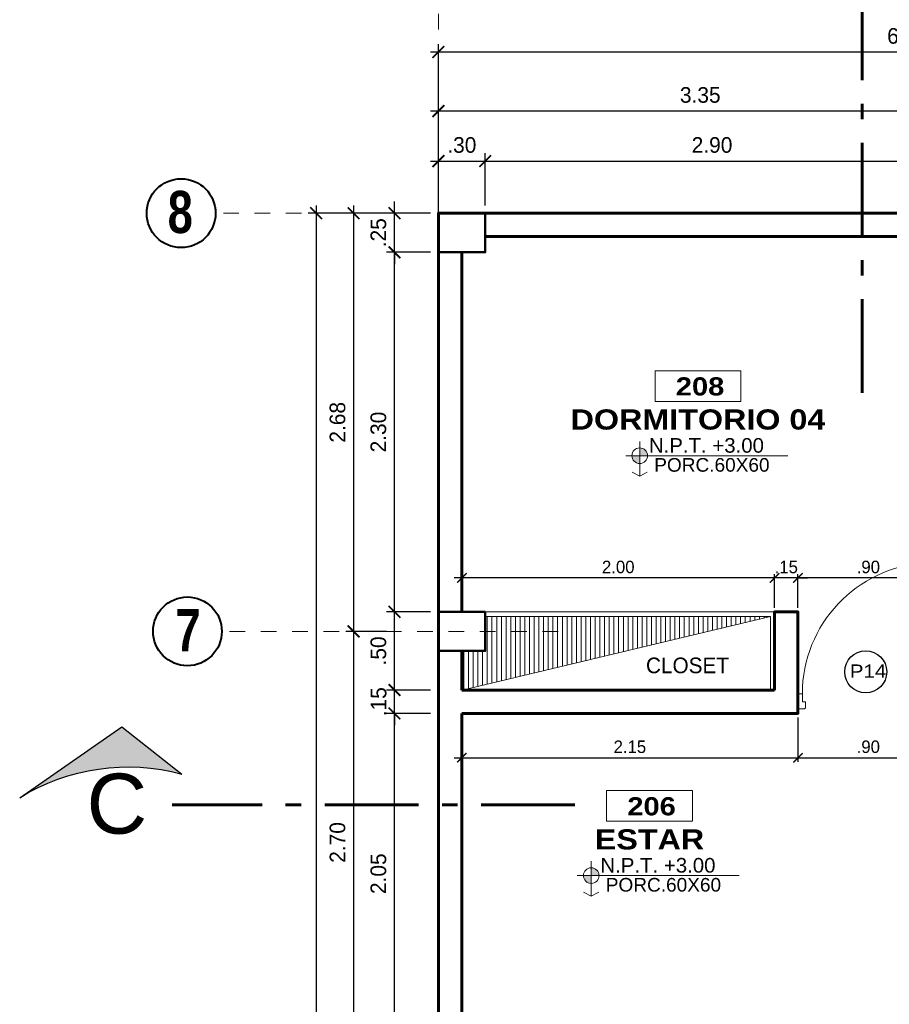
# Model space of a CAD drawing. Header units: metres. Extents: x -13 to 533, y -25 to 219.
# Tile 36 of 99: x 11.75 to 17.31, y 14.94 to 21.24. Entities that reach past the tile are written whole.
import ezdxf
from ezdxf.enums import TextEntityAlignment as Align

# ---------------------------------------------------------------- set-up
doc = ezdxf.new("R2010")
doc.units = ezdxf.units.M
doc.linetypes.add('ACAD_ISO10W100', pattern=[18, 12, -3, 0, -3])
doc.linetypes.add('DASHDOT', pattern=[1, 0.5, -0.25, 0, -0.25])
for name, color, linetype, lineweight in [('COLUMNAS', 5, 'Continuous', 80), ('CORTES', 252, 'Continuous', 25), ('COTAS', 4, 'Continuous', 13), ('EJES', 251, 'Continuous', 20), ('NPT', 255, 'Continuous', 13), ('Pluma 0.2', 252, 'Continuous', 20), ('PLUMA 0.8', 1, 'Continuous', 60), ('TEXTO', 14, 'Continuous', 40), ('Textos', 7, 'Continuous', 0), ('VANOS', 254, 'Continuous', 20)]:
    doc.layers.add(name, color=color, linetype=linetype, lineweight=lineweight)
doc.layers.add('PLUMA 0.05', color=7, linetype='Continuous', lineweight=5, true_color=0x9c9c9c)
doc.styles.add('ARIAL', font='arial.ttf', dxfattribs={"width": 0.95})
doc.styles.add('ARIAL BLACK', font='txt', dxfattribs={"height": 0.1})
doc.styles.add('ARIALREG', font='arial.ttf')
doc.styles.add('joe1', font='impact.ttf')
doc.styles.add('STYLE1', font='arial.ttf', dxfattribs={"height": 0.3})
doc.styles.add('TEXTOCENT', font='GOTHIC.TTF')
doc.dimstyles.new('PLANTA50', dxfattribs={"dimscale": 0.5, "dimtxt": 0.2, "dimasz": 0.15, "dimexe": 0.1, "dimexo": 0.1, "dimgap": 0.1, "dimtad": 2, "dimzin": 7, "dimdsep": 46, "dimtxsty": 'TEXTOCENT', "dimblk": 'ARCHTICK', "dimcen": 0.2, "dimdle": 0.1, "dimclrd": 8, "dimclre": 8, "dimclrt": 256, "dimaunit": 1, "dimadec": 0, "dimazin": 0, "dimtfac": 1, "dimtix": 1, "dimtmove": 2, "dimatfit": 3, "dimldrblk": 'ARCHTICK', "dimfxl": 1, "dimtolj": 1, "dimtzin": 0, "dimarcsym": 0})

# ---------------------------------------------------------------- blocks, each defined once
blk = doc.blocks.new('A$C387263C3')
at = {"layer": 'PLUMA 0.05', "lineweight": 9}
blk.add_arc((0.0378, 0.108), 0.9309, 0, 86.67443, dxfattribs=at)
at = {"layer": 'Pluma 0.2', "lineweight": 9}
for p, q in [((0.0005, 0.997), (0.0005, 1.0044)), ((0.0005, 1.0044), (0.0035, 1.0044)), ((0.0005, 0.997), (0.0005, 1.0044)), ((0.0005, 1.0044), (0.0035, 1.0044)), ((0.0035, 0.997), (0.0005, 0.997)), ((0.0035, 0.997), (0.0005, 0.997)), ((0.0035, 0.9893), (0.0035, 1.0121)), ((0.0035, 0.9893), (0.0035, 1.0121)), ((0.0035, 1.0044), (0.0035, 0.997)), ((0.0035, 1.0044), (0.0035, 0.997)), ((0.0216, 1.018), (0.0123, 1.0203)), ((0.0216, 1.018), (0.0123, 1.0203)), ((0.0216, 0.9835), (0.0123, 0.9812)), ((0.0216, 0.9835), (0.0123, 0.9812)), ((0.0216, 0.9835), (0.0216, 1.018)), ((0.0216, 0.9835), (0.0216, 1.018)), ((0.0216, 1.0109), (0.0277, 1.0109)), ((0.0216, 1.0109), (0.0277, 1.0109)), ((0.0216, 0.9906), (0.0277, 0.9906)), ((0.0216, 0.9906), (0.0277, 0.9906)), ((0.0277, 0.9906), (0.0277, 1.0109)), ((0.0277, 0.9906), (0.0277, 1.0109)), ((0.0334, 1.027), (0.0378, 1.027)), ((0.0334, 1.027), (0.0378, 1.027)), ((0.0918, 1.0373), (0.0378, 1.0373)), ((0.0378, 1.0373), (0.0918, 1.0373)), ((0.0378, 0.9705), (0.0378, 1.0373)), ((0.0918, 1.0373), (0.0378, 1.0373)), ((0.0378, 1.0373), (0.0918, 1.0373)), ((0.0378, 0.9705), (0.0378, 1.0373)), ((0.0918, 0.9362), (0.0918, 1.0373)), ((0.0918, 0.9362), (0.0918, 1.0373)), ((0.0962, 1.027), (0.0918, 1.027)), ((0.0962, 1.027), (0.0918, 1.027)), ((0.108, 1.0109), (0.1019, 1.0109)), ((0.1019, 0.9906), (0.1019, 1.0109)), ((0.108, 1.0109), (0.1019, 1.0109)), ((0.1019, 0.9906), (0.1019, 1.0109)), ((0.108, 0.9906), (0.1019, 0.9906)), ((0.108, 0.9906), (0.1019, 0.9906)), ((0.108, 1.018), (0.1192, 1.0203)), ((0.108, 1.018), (0.1192, 1.0203)), ((0.108, 0.9835), (0.108, 1.018)), ((0.108, 0.9835), (0.108, 1.018)), ((0.108, 0.9835), (0.1192, 0.9812)), ((0.108, 0.9835), (0.1192, 0.9812)), ((0.128, 0.9893), (0.128, 1.0121)), ((0.128, 0.9893), (0.128, 1.0121)), ((0.0334, 0.9744), (0.0378, 0.9744)), ((0.0334, 0.9744), (0.0378, 0.9744)), ((0.0706, 0.9705), (0.0378, 0.9705)), ((0.0706, 0.9705), (0.0378, 0.9705)), ((0.0447, 0.9683), (0.0378, 0.9683)), ((0.0447, 0.9683), (0.0378, 0.9683)), ((0.0447, 0.9614), (0.0447, 0.9683)), ((0.0447, 0.9614), (0.0447, 0.9683)), ((0.0468, 0.9683), (0.0684, 0.9683)), ((0.0684, 0.9683), (0.0468, 0.9683)), ((0.0468, 0.5394), (0.0468, 0.9683)), ((0.0468, 0.514), (0.0468, 0.9683)), ((0.0468, 0.9683), (0.0684, 0.9683)), ((0.0684, 0.9683), (0.0468, 0.9683)), ((0.0468, 0.5394), (0.0468, 0.9683)), ((0.0468, 0.514), (0.0468, 0.9683)), ((0.0684, 0.9293), (0.0676, 0.9285)), ((0.0684, 0.9293), (0.0676, 0.9285)), ((0.0684, 0.9276), (0.0676, 0.9285)), ((0.0684, 0.9276), (0.0676, 0.9285)), ((0.0684, 0.9293), (0.0684, 0.9683)), ((0.0684, 0.9293), (0.0684, 0.9683)), ((0.0684, 0.5394), (0.0684, 0.9276)), ((0.0684, 0.514), (0.0684, 0.9276)), ((0.0684, 0.5394), (0.0684, 0.9276)), ((0.0684, 0.514), (0.0684, 0.9276)), ((0.0706, 0.9293), (0.0706, 0.9705)), ((0.0706, 0.9293), (0.0706, 0.9705)), ((0.0849, 0.9293), (0.0706, 0.9293)), ((0.0849, 0.9293), (0.0706, 0.9293)), ((0.0754, 0.2225), (0.0754, 0.9293)), ((0.0754, 0.2225), (0.0754, 0.9293)), ((0.0818, 0.2225), (0.0818, 0.9293)), ((0.0818, 0.2225), (0.0818, 0.9293)), ((0.0849, 0.9293), (0.0918, 0.9362)), ((0.0849, 0.9293), (0.0918, 0.9362)), ((0.0882, 0.2193), (0.0882, 0.9325)), ((0.0882, 0.2193), (0.0882, 0.9325)), ((0.09, 0.2174), (0.09, 0.9344)), ((0.09, 0.2174), (0.09, 0.9344)), ((0.0962, 0.9744), (0.0918, 0.9744)), ((0.0962, 0.9744), (0.0918, 0.9744)), ((0.0918, 0.2156), (0.0918, 0.9362)), ((0.0918, 0.2156), (0.0918, 0.9362)), ((0.0468, 0.5394), (0.0468, 0.1835)), ((0.0468, 0.5394), (0.0468, 0.1835)), ((0.0468, 0.514), (0.0468, 0.1835)), ((0.0468, 0.514), (0.0468, 0.1835)), ((0.0684, 0.5394), (0.0684, 0.2242)), ((0.0684, 0.5394), (0.0684, 0.2242)), ((0.0684, 0.514), (0.0684, 0.2242)), ((0.0684, 0.514), (0.0684, 0.2242)), ((0.0684, 0.2242), (0.0676, 0.2233)), ((0.0684, 0.2242), (0.0676, 0.2233)), ((0.0684, 0.2225), (0.0676, 0.2233)), ((0.0684, 0.2225), (0.0676, 0.2233)), ((0.0684, 0.2225), (0.0684, 0.1835)), ((0.0684, 0.2225), (0.0684, 0.1835)), ((0.0706, 0.2225), (0.0706, 0.1813)), ((0.0849, 0.2225), (0.0706, 0.2225)), ((0.0706, 0.2225), (0.0706, 0.1813)), ((0.0849, 0.2225), (0.0706, 0.2225)), ((0.0849, 0.2225), (0.0918, 0.2156)), ((0.0849, 0.2225), (0.0918, 0.2156)), ((0.0918, 0.2156), (0.0918, 0.1145)), ((0.0918, 0.2156), (0.0918, 0.1145)), ((0.0447, 0.1835), (0.0378, 0.1835)), ((0.0447, 0.1835), (0.0378, 0.1835)), ((0.0378, 0.1813), (0.0378, 0.1145)), ((0.0706, 0.1813), (0.0378, 0.1813)), ((0.0378, 0.1813), (0.0378, 0.1145)), ((0.0706, 0.1813), (0.0378, 0.1813)), ((0.0447, 0.1904), (0.0447, 0.1835)), ((0.0447, 0.1904), (0.0447, 0.1835)), ((0.0468, 0.1835), (0.0684, 0.1835)), ((0.0684, 0.1835), (0.0468, 0.1835)), ((0.0468, 0.1835), (0.0684, 0.1835)), ((0.0684, 0.1835), (0.0468, 0.1835)), ((0, 0), (0, 0.108)), ((0, 0.108), (0.0313, 0.108)), ((0, 0), (0, 0.108)), ((0, 0.108), (0.0313, 0.108)), ((0.0313, 0.0518), (0.0313, 0.108)), ((0.0313, 0.0518), (0.0313, 0.108)), ((0.0335, 0.054), (0.0335, 0.108)), ((0.0335, 0.108), (0.0356, 0.108)), ((0.0335, 0.054), (0.0335, 0.108)), ((0.0335, 0.108), (0.0356, 0.108)), ((0.0356, 0.054), (0.0356, 0.108)), ((0.0356, 0.054), (0.0356, 0.108)), ((0.0918, 0.1145), (0.0378, 0.1145)), ((0.0378, 0.1145), (0.0918, 0.1145)), ((0.0918, 0.1145), (0.0378, 0.1145)), ((0.0378, 0.1145), (0.0918, 0.1145)), ((0.0378, 0.1102), (0.0378, 0.1123)), ((0.0918, 0.1123), (0.0378, 0.1123)), ((0.0378, 0.1102), (0.0378, 0.1123)), ((0.0918, 0.1123), (0.0378, 0.1123)), ((0.0378, 0.1102), (0.0918, 0.1102)), ((0.0378, 0.1102), (0.0918, 0.1102)), ((0.0918, 0.1123), (0.0918, 0.1102)), ((0.0918, 0.1123), (0.0918, 0.1102)), ((0.9687, 0.0518), (0.9687, 0.108)), ((1, 0.108), (0.9687, 0.108)), ((0.9687, 0.0518), (0.9687, 0.108)), ((1, 0.108), (0.9687, 0.108)), ((1, 0), (1, 0.108)), ((1, 0), (1, 0.108)), ((0, 0), (0.0471, 0)), ((0, 0), (0.0471, 0)), ((0.0313, 0.0518), (0.054, 0.0518)), ((0.0313, 0.0518), (0.054, 0.0518)), ((0.0356, 0.054), (0.0335, 0.054)), ((0.0356, 0.054), (0.0335, 0.054)), ((0.0471, 0), (0.054, 0.0069)), ((0.0471, 0), (0.054, 0.0069)), ((0.054, 0.0069), (0.054, 0.0518)), ((0.054, 0.0069), (0.054, 0.0518)), ((0.9687, 0.0518), (0.946, 0.0518)), ((0.946, 0.0069), (0.946, 0.0518)), ((0.9687, 0.0518), (0.946, 0.0518)), ((0.946, 0.0069), (0.946, 0.0518)), ((0.9529, 0), (0.946, 0.0069)), ((0.9529, 0), (0.946, 0.0069)), ((1, 0), (0.9529, 0)), ((1, 0), (0.9529, 0))]:
    blk.add_line(p, q, dxfattribs=at)
for centre, major_axis, ratio, start_param, end_param in [((0.0116, 1.0121), (0.00575, 0.00575), 1, 0.703792, 2.356194), ((0.0116, 1.0121), (0.00575, 0.00575), 1, 0.703792, 2.356194), ((0.0116, 0.9893), (0.00575, -0.00575), 1, 3.926991, 5.579394), ((0.0116, 0.9893), (0.00575, -0.00575), 1, 3.926991, 5.579394), ((0.0078, 1.0271), (0.0182, 0.0182), 1, -1.468973, -0.787147), ((0.0078, 1.0271), (0.0182, 0.0182), 1, -1.468973, -0.787147), ((0.0078, 0.9744), (0.0182, -0.0182), 1, 0.787147, 1.468973), ((0.0078, 0.9744), (0.0182, -0.0182), 1, 0.787147, 1.468973), ((0.1218, 1.0271), (0.0182, -0.0182), 1, 3.92874, 4.610566), ((0.1218, 1.0271), (0.0182, -0.0182), 1, 3.92874, 4.610566), ((0.1218, 0.9744), (0.0182, 0.0182), 1, 1.672619, 2.354445), ((0.1218, 0.9744), (0.0182, 0.0182), 1, 1.672619, 2.354445), ((0.1198, 1.0121), (0.00575, 0.00575), 1, -0.785398, 0.867005), ((0.1198, 1.0121), (0.00575, 0.00575), 1, -0.785398, 0.867005), ((0.1198, 0.9893), (0.00575, -0.00575), 1, 5.41618, 7.068584), ((0.1198, 0.9893), (0.00575, -0.00575), 1, 5.41618, 7.068584), ((0.0447, 0.9683), (0.00485, -0.00485), 1, 3.926991, 5.497787), ((0.0447, 0.9683), (0.00485, -0.00485), 1, 3.926991, 5.497787), ((0.0447, 0.1835), (0.00485, 0.00485), 1, 0.785398, 2.356194), ((0.0447, 0.1835), (0.00485, 0.00485), 1, 0.785398, 2.356194), ((0.0356, 0.1102), (0.00153, 0.00153), 0.999998, 2.531896, 8.815081), ((0.0356, 0.1102), (0.00153, 0.00153), 0.999998, 2.531896, 8.815081)]:
    blk.add_ellipse(centre, major_axis=major_axis, ratio=ratio, start_param=start_param, end_param=end_param, dxfattribs=at)
blk = doc.blocks.new('A$C7ABB6997')
at = {"layer": 'EJES', "color": 250, "linetype": 'DASHDOT', "ltscale": 0.01}
blk.add_line((0.22, 0.6), (0.22, 2.75), dxfattribs=at)
at = {"layer": 'EJES', "color": 250, "lineweight": 40}
blk.add_circle((0.22, 2.97), 0.22, dxfattribs=at)
blk = doc.blocks.new('_ARCHTICK')
at = {"color": 0, "linetype": 'ByBlock', "const_width": 0.15}
blk.add_lwpolyline([(-0.5, -0.5), (0.5, 0.5)], dxfattribs=at)
blk = doc.blocks.new('*D180')
at = {"layer": 'COTAS', "color": 8, "lineweight": -2, "transparency": 16777216}
for p, q in [((14.43, 19.7376), (14.43, 21.081)), ((20.43, 19.7376), (20.43, 21.081)), ((20.48, 21.031), (14.38, 21.031))]:
    blk.add_line(p, q, dxfattribs=at)
at = {"layer": 'Defpoints', "color": 0, "lineweight": 5, "transparency": 16777216}
for p in [(14.43, 21.031), (14.43, 19.6876), (20.43, 19.6876)]:
    blk.add_point(p, dxfattribs=at)
at = {"layer": 'COTAS', "color": 8, "lineweight": -2, "transparency": 16777216, "xscale": 0.075, "yscale": 0.075, "zscale": 0.075, "rotation": 180}
blk.add_blockref('_ARCHTICK', (14.43, 21.031), dxfattribs=at)
at = {"layer": 'COTAS', "color": 8, "lineweight": -2, "transparency": 16777216, "xscale": 0.075, "yscale": 0.075, "zscale": 0.075}
blk.add_blockref('_ARCHTICK', (20.43, 21.031), dxfattribs=at)
at = {"layer": 'COTAS', "transparency": 16777216, "insert": (17.43, 21.1335), "char_height": 0.1, "attachment_point": 5, "style": 'TEXTOCENT'}
blk.add_mtext('\\A1;6.00', dxfattribs=at)
blk = doc.blocks.new('*D182')
at = {"layer": 'COTAS', "color": 8, "lineweight": -2, "transparency": 16777216}
for p, q in [((14.43, 20.05), (14.43, 20.7033)), ((17.7794, 20.05), (17.7794, 20.7033)), ((17.8294, 20.6533), (14.38, 20.6533))]:
    blk.add_line(p, q, dxfattribs=at)
at = {"layer": 'Defpoints', "color": 0, "lineweight": 5, "transparency": 16777216}
for p in [(14.43, 20.6533), (14.43, 20), (17.7794, 20)]:
    blk.add_point(p, dxfattribs=at)
at = {"layer": 'COTAS', "color": 8, "lineweight": -2, "transparency": 16777216, "xscale": 0.075, "yscale": 0.075, "zscale": 0.075, "rotation": 180}
blk.add_blockref('_ARCHTICK', (14.43, 20.6533), dxfattribs=at)
at = {"layer": 'COTAS', "color": 8, "lineweight": -2, "transparency": 16777216, "xscale": 0.075, "yscale": 0.075, "zscale": 0.075}
blk.add_blockref('_ARCHTICK', (17.7794, 20.6533), dxfattribs=at)
at = {"layer": 'COTAS', "transparency": 16777216, "insert": (16.1047, 20.7558), "char_height": 0.1, "attachment_point": 5, "style": 'TEXTOCENT'}
blk.add_mtext('\\A1;3.35', dxfattribs=at)
blk = doc.blocks.new('*D183')
at = {"layer": 'COTAS', "color": 8, "lineweight": -2, "transparency": 16777216}
for p, q in [((14.43, 20.05), (14.43, 20.3833)), ((14.73, 20.05), (14.73, 20.3833)), ((14.38, 20.3333), (14.78, 20.3333))]:
    blk.add_line(p, q, dxfattribs=at)
at = {"layer": 'Defpoints', "color": 0, "lineweight": 5, "transparency": 16777216}
for p in [(14.73, 20.3333), (14.43, 20), (14.73, 20)]:
    blk.add_point(p, dxfattribs=at)
at = {"layer": 'COTAS', "color": 8, "lineweight": -2, "transparency": 16777216, "xscale": 0.075, "yscale": 0.075, "zscale": 0.075, "rotation": 180}
blk.add_blockref('_ARCHTICK', (14.43, 20.3333), dxfattribs=at)
at = {"layer": 'COTAS', "color": 8, "lineweight": -2, "transparency": 16777216, "xscale": 0.075, "yscale": 0.075, "zscale": 0.075}
blk.add_blockref('_ARCHTICK', (14.73, 20.3333), dxfattribs=at)
at = {"layer": 'COTAS', "transparency": 16777216, "insert": (14.58, 20.4358), "char_height": 0.1, "attachment_point": 5, "style": 'TEXTOCENT'}
blk.add_mtext('\\A1;.30', dxfattribs=at)
blk = doc.blocks.new('*D184')
at = {"layer": 'COTAS', "color": 8, "lineweight": -2, "transparency": 16777216}
for p, q in [((14.73, 20.05), (14.73, 20.3833)), ((17.63, 20.05), (17.63, 20.3833)), ((14.68, 20.3333), (17.68, 20.3333))]:
    blk.add_line(p, q, dxfattribs=at)
at = {"layer": 'Defpoints', "color": 0, "lineweight": 5, "transparency": 16777216}
for p in [(17.63, 20.3333), (14.73, 20), (17.63, 20)]:
    blk.add_point(p, dxfattribs=at)
at = {"layer": 'COTAS', "color": 8, "lineweight": -2, "transparency": 16777216, "xscale": 0.075, "yscale": 0.075, "zscale": 0.075, "rotation": 180}
blk.add_blockref('_ARCHTICK', (14.73, 20.3333), dxfattribs=at)
at = {"layer": 'COTAS', "color": 8, "lineweight": -2, "transparency": 16777216, "xscale": 0.075, "yscale": 0.075, "zscale": 0.075}
blk.add_blockref('_ARCHTICK', (17.63, 20.3333), dxfattribs=at)
at = {"layer": 'COTAS', "transparency": 16777216, "insert": (16.18, 20.4358), "char_height": 0.1, "attachment_point": 5, "style": 'TEXTOCENT'}
blk.add_mtext('\\A1;2.90', dxfattribs=at)
blk = doc.blocks.new('*D223')
at = {"layer": 'COTAS', "color": 8, "lineweight": -2, "transparency": 16777216}
for p, q in [((13.6482, 20.05), (13.6482, -0.05)), ((14.38, 20), (13.5982, 20)), ((14.33, 0), (13.5982, 0))]:
    blk.add_line(p, q, dxfattribs=at)
at = {"layer": 'Defpoints', "color": 0, "lineweight": 5, "transparency": 16777216}
for p in [(14.43, 20), (13.6482, 0), (14.38, 0)]:
    blk.add_point(p, dxfattribs=at)
at = {"layer": 'COTAS', "color": 8, "lineweight": -2, "transparency": 16777216, "xscale": 0.075, "yscale": 0.075, "zscale": 0.075}
for p, rotation in [((13.6482, 20), 90), ((13.6482, 0), 270)]:
    blk.add_blockref('_ARCHTICK', p, dxfattribs=dict(at, rotation=rotation))
at = {"layer": 'COTAS', "transparency": 16777216, "insert": (13.5456, 10), "char_height": 0.1, "attachment_point": 5, "rotation": 90, "style": 'TEXTOCENT'}
blk.add_mtext('\\A1;20.00', dxfattribs=at)
blk = doc.blocks.new('*D235')
at = {"layer": 'COTAS', "color": 8, "lineweight": -2, "transparency": 16777216}
for p, q in [((14.1492, 14.7), (14.1492, 16.85)), ((14.38, 16.8), (14.0992, 16.8)), ((14.38, 14.75), (14.0992, 14.75))]:
    blk.add_line(p, q, dxfattribs=at)
at = {"layer": 'Defpoints', "color": 0, "lineweight": 5, "transparency": 16777216}
for p in [(14.1492, 16.8), (14.43, 16.8), (14.43, 14.75)]:
    blk.add_point(p, dxfattribs=at)
at = {"layer": 'COTAS', "color": 8, "lineweight": -2, "transparency": 16777216, "xscale": 0.075, "yscale": 0.075, "zscale": 0.075}
for p, rotation in [((14.1492, 16.8), 90), ((14.1492, 14.75), 270)]:
    blk.add_blockref('_ARCHTICK', p, dxfattribs=dict(at, rotation=rotation))
at = {"layer": 'COTAS', "transparency": 16777216, "insert": (14.0467, 15.775), "char_height": 0.1, "attachment_point": 5, "rotation": 90, "style": 'TEXTOCENT'}
blk.add_mtext('\\A1;2.05', dxfattribs=at)
blk = doc.blocks.new('*D236')
at = {"layer": 'COTAS', "color": 8, "lineweight": -2, "transparency": 16777216}
for p, q in [((14.1492, 17.4), (14.1492, 19.8)), ((14.38, 19.75), (14.0992, 19.75)), ((14.38, 17.45), (14.0992, 17.45))]:
    blk.add_line(p, q, dxfattribs=at)
at = {"layer": 'Defpoints', "color": 0, "lineweight": 5, "transparency": 16777216}
for p in [(14.1492, 19.75), (14.43, 19.75), (14.43, 17.45)]:
    blk.add_point(p, dxfattribs=at)
at = {"layer": 'COTAS', "color": 8, "lineweight": -2, "transparency": 16777216, "xscale": 0.075, "yscale": 0.075, "zscale": 0.075}
for p, rotation in [((14.1492, 19.75), 90), ((14.1492, 17.45), 270)]:
    blk.add_blockref('_ARCHTICK', p, dxfattribs=dict(at, rotation=rotation))
at = {"layer": 'COTAS', "transparency": 16777216, "insert": (14.0467, 18.6), "char_height": 0.1, "attachment_point": 5, "rotation": 90, "style": 'TEXTOCENT'}
blk.add_mtext('\\A1;2.30', dxfattribs=at)
blk = doc.blocks.new('*D237')
at = {"layer": 'COTAS', "color": 8, "lineweight": -2, "transparency": 16777216}
for p, q in [((14.1492, 20), (14.1492, 20.075)), ((14.38, 20), (14.0992, 20)), ((14.1492, 19.75), (14.1492, 20)), ((14.38, 19.75), (14.0992, 19.75)), ((14.1492, 19.75), (14.1492, 19.675))]:
    blk.add_line(p, q, dxfattribs=at)
at = {"layer": 'Defpoints', "color": 0, "lineweight": 5, "transparency": 16777216}
for p in [(14.1492, 20), (14.43, 20), (14.43, 19.75)]:
    blk.add_point(p, dxfattribs=at)
at = {"layer": 'COTAS', "color": 8, "lineweight": -2, "transparency": 16777216, "xscale": 0.075, "yscale": 0.075, "zscale": 0.075}
for p, rotation in [((14.1492, 20), 270), ((14.1492, 19.75), 90)]:
    blk.add_blockref('_ARCHTICK', p, dxfattribs=dict(at, rotation=rotation))
at = {"layer": 'COTAS', "transparency": 16777216, "insert": (14.0467, 19.875), "char_height": 0.1, "attachment_point": 5, "rotation": 90, "style": 'TEXTOCENT'}
blk.add_mtext('\\A1;.25', dxfattribs=at)
blk = doc.blocks.new('*D241')
at = {"layer": 'COTAS', "color": 8, "lineweight": -2, "transparency": 16777216}
for p, q in [((14.0992, 17.325), (13.8379, 17.325)), ((13.8879, 17.375), (13.8879, 14.575)), ((14.0992, 14.625), (13.8379, 14.625))]:
    blk.add_line(p, q, dxfattribs=at)
at = {"layer": 'Defpoints', "color": 0, "lineweight": 5, "transparency": 16777216}
for p in [(14.1492, 17.325), (13.8879, 14.625), (14.1492, 14.625)]:
    blk.add_point(p, dxfattribs=at)
at = {"layer": 'COTAS', "color": 8, "lineweight": -2, "transparency": 16777216, "xscale": 0.075, "yscale": 0.075, "zscale": 0.075}
for p, rotation in [((13.8879, 17.325), 90), ((13.8879, 14.625), 270)]:
    blk.add_blockref('_ARCHTICK', p, dxfattribs=dict(at, rotation=rotation))
at = {"layer": 'COTAS', "transparency": 16777216, "insert": (13.7854, 15.975), "char_height": 0.1, "attachment_point": 5, "rotation": 90, "style": 'TEXTOCENT'}
blk.add_mtext('\\A1;2.70', dxfattribs=at)
blk = doc.blocks.new('*D242')
at = {"layer": 'COTAS', "color": 8, "lineweight": -2, "transparency": 16777216}
for p, q in [((13.8879, 20.05), (13.8879, 17.275)), ((14.0992, 20), (13.8379, 20)), ((14.0992, 17.325), (13.8379, 17.325))]:
    blk.add_line(p, q, dxfattribs=at)
at = {"layer": 'Defpoints', "color": 0, "lineweight": 5, "transparency": 16777216}
for p in [(14.1492, 20), (13.8879, 17.325), (14.1492, 17.325)]:
    blk.add_point(p, dxfattribs=at)
at = {"layer": 'COTAS', "color": 8, "lineweight": -2, "transparency": 16777216, "xscale": 0.075, "yscale": 0.075, "zscale": 0.075}
for p, rotation in [((13.8879, 20), 90), ((13.8879, 17.325), 270)]:
    blk.add_blockref('_ARCHTICK', p, dxfattribs=dict(at, rotation=rotation))
at = {"layer": 'COTAS', "transparency": 16777216, "insert": (13.7854, 18.6625), "char_height": 0.1, "attachment_point": 5, "rotation": 90, "style": 'TEXTOCENT'}
blk.add_mtext('\\A1;2.68', dxfattribs=at)
blk = doc.blocks.new('*D247')
at = {"layer": 'COTAS', "color": 8, "lineweight": -2, "transparency": 16777216}
for p, q in [((14.38, 17.45), (14.0992, 17.45)), ((14.1492, 16.9), (14.1492, 17.5)), ((14.38, 16.95), (14.0992, 16.95))]:
    blk.add_line(p, q, dxfattribs=at)
at = {"layer": 'Defpoints', "color": 0, "lineweight": 5, "transparency": 16777216}
for p in [(14.1492, 17.45), (14.43, 17.45), (14.43, 16.95)]:
    blk.add_point(p, dxfattribs=at)
at = {"layer": 'COTAS', "color": 8, "lineweight": -2, "transparency": 16777216, "xscale": 0.075, "yscale": 0.075, "zscale": 0.075}
for p, rotation in [((14.1492, 17.45), 90), ((14.1492, 16.95), 270)]:
    blk.add_blockref('_ARCHTICK', p, dxfattribs=dict(at, rotation=rotation))
at = {"layer": 'COTAS', "transparency": 16777216, "insert": (14.0467, 17.2), "char_height": 0.1, "attachment_point": 5, "rotation": 90, "style": 'TEXTOCENT'}
blk.add_mtext('\\A1;.50', dxfattribs=at)
blk = doc.blocks.new('*D248')
at = {"layer": 'COTAS', "color": 8, "lineweight": -2, "transparency": 16777216}
for p, q in [((14.1492, 16.95), (14.1492, 17.025)), ((14.38, 16.95), (14.0992, 16.95)), ((14.1492, 16.8), (14.1492, 16.95)), ((14.38, 16.8), (14.0992, 16.8)), ((14.1492, 16.8), (14.1492, 16.725))]:
    blk.add_line(p, q, dxfattribs=at)
at = {"layer": 'Defpoints', "color": 0, "lineweight": 5, "transparency": 16777216}
for p in [(14.1492, 16.95), (14.43, 16.95), (14.43, 16.8)]:
    blk.add_point(p, dxfattribs=at)
at = {"layer": 'COTAS', "color": 8, "lineweight": -2, "transparency": 16777216, "xscale": 0.075, "yscale": 0.075, "zscale": 0.075}
for p, rotation in [((14.1492, 16.95), 270), ((14.1492, 16.8), 90)]:
    blk.add_blockref('_ARCHTICK', p, dxfattribs=dict(at, rotation=rotation))
at = {"layer": 'COTAS', "transparency": 16777216, "insert": (14.048, 16.875), "char_height": 0.1, "attachment_point": 5, "rotation": 90, "style": 'TEXTOCENT'}
blk.add_mtext('\\A1;.15', dxfattribs=at)
blk = doc.blocks.new('*D249')
at = {"layer": 'COTAS', "color": 251, "linetype": 'Continuous', "lineweight": -2, "transparency": 16777216}
for p, q in [((16.58, 17.6667), (16.52, 17.6667)), ((16.58, 17.475), (16.58, 17.6917)), ((16.7294, 17.6667), (16.58, 17.6667)), ((16.7294, 17.475), (16.7294, 17.6917)), ((16.7294, 17.6667), (16.7894, 17.6667))]:
    blk.add_line(p, q, dxfattribs=at)
at = {"layer": 'Defpoints', "color": 0, "linetype": 'Continuous', "lineweight": 5, "transparency": 16777216}
for p in [(16.58, 17.6667), (16.58, 17.45), (16.7294, 17.45)]:
    blk.add_point(p, dxfattribs=at)
at = {"layer": 'COTAS', "color": 251, "linetype": 'Continuous', "lineweight": -2, "transparency": 16777216, "xscale": 0.06, "yscale": 0.06, "zscale": 0.06}
blk.add_blockref('_ARCHTICK', (16.58, 17.6667), dxfattribs=at)
at = {"layer": 'COTAS', "color": 251, "linetype": 'Continuous', "lineweight": -2, "transparency": 16777216, "xscale": 0.06, "yscale": 0.06, "zscale": 0.06, "rotation": 180}
blk.add_blockref('_ARCHTICK', (16.7294, 17.6667), dxfattribs=at)
at = {"layer": 'COTAS', "color": 2, "linetype": 'Continuous', "lineweight": 5, "transparency": 16777216, "insert": (16.6547, 17.7367), "char_height": 0.08, "attachment_point": 5}
blk.add_mtext('\\A1;.15', dxfattribs=at)
blk = doc.blocks.new('*D250')
at = {"layer": 'COTAS', "color": 251, "linetype": 'Continuous', "lineweight": -2, "transparency": 16777216}
for p, q in [((16.63, 17.6667), (14.5306, 17.6667)), ((14.5806, 17.475), (14.5806, 17.6917)), ((16.58, 17.475), (16.58, 17.6917))]:
    blk.add_line(p, q, dxfattribs=at)
at = {"layer": 'Defpoints', "color": 0, "linetype": 'Continuous', "lineweight": 5, "transparency": 16777216}
for p in [(14.5806, 17.6667), (14.5806, 17.45), (16.58, 17.45)]:
    blk.add_point(p, dxfattribs=at)
at = {"layer": 'COTAS', "color": 251, "linetype": 'Continuous', "lineweight": -2, "transparency": 16777216, "xscale": 0.06, "yscale": 0.06, "zscale": 0.06, "rotation": 180}
blk.add_blockref('_ARCHTICK', (14.5806, 17.6667), dxfattribs=at)
at = {"layer": 'COTAS', "color": 251, "linetype": 'Continuous', "lineweight": -2, "transparency": 16777216, "xscale": 0.06, "yscale": 0.06, "zscale": 0.06}
blk.add_blockref('_ARCHTICK', (16.58, 17.6667), dxfattribs=at)
at = {"layer": 'COTAS', "color": 2, "linetype": 'Continuous', "lineweight": 5, "transparency": 16777216, "insert": (15.5803, 17.7367), "char_height": 0.08, "attachment_point": 5}
blk.add_mtext('\\A1;2.00', dxfattribs=at)
blk = doc.blocks.new('*D251')
at = {"layer": 'COTAS', "color": 251, "linetype": 'Continuous', "lineweight": -2, "transparency": 16777216}
for p, q in [((17.6801, 17.6667), (16.6794, 17.6667)), ((16.7294, 17.475), (16.7294, 17.6917)), ((17.6301, 17.4748), (17.6301, 17.6917))]:
    blk.add_line(p, q, dxfattribs=at)
at = {"layer": 'Defpoints', "color": 0, "linetype": 'Continuous', "lineweight": 5, "transparency": 16777216}
for p in [(16.7294, 17.6667), (16.7294, 17.45), (17.6301, 17.4498)]:
    blk.add_point(p, dxfattribs=at)
at = {"layer": 'COTAS', "color": 251, "linetype": 'Continuous', "lineweight": -2, "transparency": 16777216, "xscale": 0.06, "yscale": 0.06, "zscale": 0.06, "rotation": 180}
blk.add_blockref('_ARCHTICK', (16.7294, 17.6667), dxfattribs=at)
at = {"layer": 'COTAS', "color": 251, "linetype": 'Continuous', "lineweight": -2, "transparency": 16777216, "xscale": 0.06, "yscale": 0.06, "zscale": 0.06}
blk.add_blockref('_ARCHTICK', (17.6301, 17.6667), dxfattribs=at)
at = {"layer": 'COTAS', "color": 2, "linetype": 'Continuous', "lineweight": 5, "transparency": 16777216, "insert": (17.1797, 17.7367), "char_height": 0.08, "attachment_point": 5}
blk.add_mtext('\\A1;.90', dxfattribs=at)
blk = doc.blocks.new('A$C28C3425A')
at = {"layer": 'CORTES'}
h = blk.add_hatch(color=256, dxfattribs=at)
h.dxf.hatch_style = 1
h.paths.add_polyline_path([(0.5651, 0.6663), (0, 0.2222, -0.206782), (1.5253, 0)])
for p, q in [((0.5651, 0.6663), (0, 0.2222)), ((1.5253, 0), (0.5651, 0.6663))]:
    blk.add_line(p, q, dxfattribs=at)
blk.add_arc((0.5056, -1.6542), 1.9433, 58.34748, 105.07982, dxfattribs=at)
blk = doc.blocks.new('rtyjety')
at = {"layer": 'NPT', "lineweight": 20, "extrusion": (-1.47885e-11, -2.65303e-07, 1)}
h = blk.add_hatch(color=256, dxfattribs=at)
h.paths.add_polyline_path([(-24.42, -23.531), (-24.42, -23.625), (-24.326, -23.625, 0.414214)])
h.paths.add_polyline_path([(-24.42, -23.625), (-24.514, -23.625, 0.414214), (-24.42, -23.719)])
at = {"layer": 'NPT', "lineweight": 20, "extrusion": (-1.2658e-11, -2.65304e-07, 1)}
for p, q in [((-24.42, -23.454, 0), (-24.42, -23.871, 0)), ((-24.588, -23.625, 0), (-22.645, -23.625, 0)), ((-24.42, -23.871, 0), (-24.511, -23.823, 0)), ((-24.42, -23.871, 0), (-24.33, -23.823, 0))]:
    blk.add_line(p, q, dxfattribs=at)
blk.add_circle((-24.42, -23.625, 0), 0.0938, dxfattribs=at)
blk = doc.blocks.new('NOMBRES AMBIENTES DIFER 1')
at = {"layer": 'Textos', "color": 8}
blk.add_lwpolyline([(0.243, 1.342), (1.6, 1.342), (1.6, 0.858), (0.243, 0.858)], close=True, dxfattribs=at)
at = {"layer": 'NPT', "extrusion": (1.2658e-11, 2.65304e-07, 1), "xscale": 1.318472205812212, "yscale": 1.318472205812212, "zscale": 1.318472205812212, "rotation": 359.9999999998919}
blk.add_blockref('rtyjety', (32.197, 31.148, 0), dxfattribs=at)
at = {"layer": 'Textos', "color": 30, "style": 'STYLE1'}
blk.add_text('N.P.T.', height=0.2307, rotation=360, dxfattribs=at).set_placement((0.145, 0.046))
at = {"layer": 'Textos', "color": 8, "style": 'ARIAL BLACK'}
blk.add_attdef('B-300', text='', height=0.287, rotation=360, dxfattribs=at).set_placement((0.954, 0.951), align=Align.CENTER)
at = {"layer": 'Textos', "style": 'ARIAL BLACK'}
blk.add_attdef('NOMBRE', text='', height=0.319, rotation=360, dxfattribs=at).set_placement((1.012, 0.413), align=Align.CENTER)
at = {"layer": 'Textos', "color": 30, "style": 'STYLE1'}
blk.add_attdef('0.00', (1.149, 0.046), '', height=0.231, rotation=360, dxfattribs=at)
at = {"layer": 'Textos', "color": 35, "style": 'STYLE1'}
for tag, p in [('PISO:', (0.186, -0.468)), ('SERIE', (0.161, -0.763)), ('COLOR', (0.119, -1.093))]:
    blk.add_attdef(tag, p, '', height=0.215, rotation=360, dxfattribs=at)
blk = doc.blocks.new('*D307')
at = {"layer": 'COTAS', "color": 251, "linetype": 'Continuous', "lineweight": -2, "transparency": 16777216}
for p, q in [((14.58, 16.775), (14.58, 16.4916)), ((16.7294, 16.775), (16.7294, 16.4916)), ((14.53, 16.5166), (16.7794, 16.5166))]:
    blk.add_line(p, q, dxfattribs=at)
at = {"layer": 'Defpoints', "color": 0, "linetype": 'Continuous', "lineweight": 5, "transparency": 16777216}
for p in [(14.58, 16.8), (16.7294, 16.8), (16.7294, 16.5166)]:
    blk.add_point(p, dxfattribs=at)
at = {"layer": 'COTAS', "color": 251, "linetype": 'Continuous', "lineweight": -2, "transparency": 16777216, "xscale": 0.06, "yscale": 0.06, "zscale": 0.06, "rotation": 180}
blk.add_blockref('_ARCHTICK', (14.58, 16.5166), dxfattribs=at)
at = {"layer": 'COTAS', "color": 251, "linetype": 'Continuous', "lineweight": -2, "transparency": 16777216, "xscale": 0.06, "yscale": 0.06, "zscale": 0.06}
blk.add_blockref('_ARCHTICK', (16.7294, 16.5166), dxfattribs=at)
at = {"layer": 'COTAS', "color": 2, "linetype": 'Continuous', "lineweight": 5, "transparency": 16777216, "insert": (15.6547, 16.5866), "char_height": 0.08, "attachment_point": 5}
blk.add_mtext('\\A1;2.15', dxfattribs=at)
blk = doc.blocks.new('*D308')
at = {"layer": 'COTAS', "color": 251, "linetype": 'Continuous', "lineweight": -2, "transparency": 16777216}
for p, q in [((17.6294, 17.125), (17.6294, 16.4916)), ((16.7294, 16.775), (16.7294, 16.4916)), ((16.6794, 16.5166), (17.6794, 16.5166))]:
    blk.add_line(p, q, dxfattribs=at)
at = {"layer": 'Defpoints', "color": 0, "linetype": 'Continuous', "lineweight": 5, "transparency": 16777216}
for p in [(17.6294, 17.15), (16.7294, 16.8), (17.6294, 16.5166)]:
    blk.add_point(p, dxfattribs=at)
at = {"layer": 'COTAS', "color": 251, "linetype": 'Continuous', "lineweight": -2, "transparency": 16777216, "xscale": 0.06, "yscale": 0.06, "zscale": 0.06, "rotation": 180}
blk.add_blockref('_ARCHTICK', (16.7294, 16.5166), dxfattribs=at)
at = {"layer": 'COTAS', "color": 251, "linetype": 'Continuous', "lineweight": -2, "transparency": 16777216, "xscale": 0.06, "yscale": 0.06, "zscale": 0.06}
blk.add_blockref('_ARCHTICK', (17.6294, 16.5166), dxfattribs=at)
at = {"layer": 'COTAS', "color": 2, "linetype": 'Continuous', "lineweight": 5, "transparency": 16777216, "insert": (17.1794, 16.5866), "char_height": 0.08, "attachment_point": 5}
blk.add_mtext('\\A1;.90', dxfattribs=at)

msp = doc.modelspace()

# ---------------------------------------------------------------- hatches: boundary and pattern name
at = {"layer": 'PLUMA 0.05', "linetype": 'Continuous', "lineweight": 5}
h = msp.add_hatch(dxfattribs=at)
h.set_pattern_fill('_USER', color=152, scale=0.03, angle=90, style=0, pattern_type=0)
h.set_pattern_definition([(90, (-313.127206, -32.29472), (-0.03, 2e-17), [])])
h.paths.add_polyline_path([(14.73, 17.42), (14.73, 17.2), (14.5814, 17.2), (14.5814, 16.95), (16.5531, 17.42)])

# ---------------------------------------------------------------- linework, layer by layer
at = {"linetype": 'Continuous'}
msp.add_circle((17.1627, 17.0663), 0.1343, dxfattribs=at)
at = {"layer": 'COLUMNAS', "linetype": 'Continuous', "lineweight": 50}
for points in [[(14.73, 20), (14.43, 20), (14.43, 19.75), (14.73, 19.75)], [(14.73, 17.45), (14.43, 17.45), (14.43, 17.2), (14.73, 17.2)]]:
    msp.add_lwpolyline(points, close=True, dxfattribs=at)
at = {"layer": 'CORTES', "linetype": 'ACAD_ISO10W100', "lineweight": 60, "ltscale": 0.05}
for points in [[(17.1409, 18.8505), (17.1409, 21.5913)], [(15.3033, 16.2166), (12.7286, 16.2166)]]:
    msp.add_lwpolyline(points, dxfattribs=at)
at = {"layer": 'PLUMA 0.05', "color": 152, "linetype": 'Continuous', "lineweight": 5}
msp.add_line((16.5531, 17.42), (14.5814, 16.95), dxfattribs=at)
at = {"layer": 'PLUMA 0.05'}
msp.add_lwpolyline([(14.73, 17.42), (16.5531, 17.42), (16.5531, 16.95), (14.5814, 16.95), (14.5814, 17.2)], dxfattribs=at)
at = {"layer": 'Pluma 0.2'}
msp.add_line((16.58, 17.45), (14.5814, 17.45), dxfattribs=at)
at = {"layer": 'PLUMA 0.8'}
for points in [[(17.6294, 20), (14.43, 20), (14.43, 0)], [(17.6294, 19.85), (14.73, 19.85)], [(14.58, 19.75), (14.58, 17.45)], [(16.5794, 16.8), (16.5794, 16.8), (16.7294, 16.8), (16.7294, 17.45), (16.5794, 17.45), (16.5794, 16.95)], [(14.58, 17.2), (14.58, 16.95)], [(16.5794, 16.95), (14.58, 16.95)], [(14.58, 16.8), (14.58, 14.75)], [(14.58, 16.8), (16.5794, 16.8)]]:
    msp.add_lwpolyline(points, dxfattribs=at)

# ---------------------------------------------------------------- block references
at = {"layer": 'CORTES', "xscale": -0.68, "yscale": 0.68, "zscale": 0.68}
msp.add_blockref('A$C28C3425A', (12.7899, 16.2613), dxfattribs=at)
at = {"layer": 'EJES', "ltscale": 0.5, "xscale": -1}
msp.add_blockref('A$C7ABB6997', (14.65, 18.9758), dxfattribs=at)
at = {"layer": 'EJES', "ltscale": 0.5, "rotation": 90.00000000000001}
for p in [(15.755, 19.78), (15.7952, 17.105)]:
    msp.add_blockref('A$C7ABB6997', p, dxfattribs=at)
at = {"layer": 'TEXTO'}
ref = msp.add_blockref('NOMBRES AMBIENTES DIFER 1', (15.7175, 18.4493), dxfattribs=dict(at, xscale=0.4044226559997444, yscale=0.4044226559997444, zscale=0.4044226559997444))
ref.add_attrib('B-300', '208', dxfattribs={"layer": 'Textos', "color": 8, "height": 0.1162, "rotation": 360, "style": 'ARIAL BLACK'}).set_placement((16.1034, 18.834, 0), align=Align.CENTER)
ref.add_attrib('NOMBRE', 'DORMITORIO 04', dxfattribs={"layer": 'Textos', "height": 0.129115, "rotation": 360, "style": 'ARIAL BLACK'}).set_placement((16.09, 18.6159, 0), align=Align.CENTER)
ref.add_attrib('0.00', '+3.00', (16.1821, 18.468, 0), dxfattribs={"layer": 'Textos', "color": 30, "height": 0.09331, "rotation": 360, "style": 'STYLE1'})
ref.add_attrib('PISO:', 'PORC.60X60', (15.8105, 18.3465, 0), dxfattribs={"layer": 'Textos', "color": 35, "height": 0.08713, "rotation": 360, "style": 'STYLE1'})
ref = msp.add_blockref('NOMBRES AMBIENTES DIFER 1', (15.4075, 15.7635), dxfattribs=dict(at, xscale=0.4044226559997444, yscale=0.4044226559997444, zscale=0.4044226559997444))
ref.add_attrib('B-300', '206', dxfattribs={"layer": 'Textos', "color": 8, "height": 0.1162, "rotation": 360, "style": 'ARIAL BLACK'}).set_placement((15.7934, 16.1482, 0), align=Align.CENTER)
ref.add_attrib('NOMBRE', 'ESTAR', dxfattribs={"layer": 'Textos', "height": 0.12912, "rotation": 360, "style": 'ARIAL BLACK'}).set_placement((15.7801, 15.9302, 0), align=Align.CENTER)
ref.add_attrib('0.00', '+3.00', (15.8722, 15.7823, 0), dxfattribs={"layer": 'Textos', "color": 30, "height": 0.09331, "rotation": 360, "style": 'STYLE1'})
ref.add_attrib('PISO:', 'PORC.60X60', (15.5005, 15.6607, 0), dxfattribs={"layer": 'Textos', "color": 35, "height": 0.08713, "rotation": 360, "style": 'STYLE1'})
at = {"layer": 'VANOS', "xscale": -0.8999991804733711, "yscale": 0.8999991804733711, "zscale": 0.8999991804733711}
msp.add_blockref('A$C387263C3', (17.6294, 16.8288), dxfattribs=at)

# ---------------------------------------------------------------- texts
at = {"color": 9, "linetype": 'Continuous', "style": 'STYLE1', "width": 1.1}
msp.add_text('P14', height=0.085, dxfattribs=at).set_placement((17.0613, 17.0283))
at = {"layer": 'CORTES', "style": 'ARIALREG'}
msp.add_text('C', height=0.384, rotation=359.99999, dxfattribs=at).set_placement((12.5676, 16.0312), align=Align.RIGHT)
at = {"layer": 'EJES', "style": 'joe1'}
for s, p in [('8', (12.699, 19.873)), ('7', (12.7486, 17.198))]:
    msp.add_text(s, height=0.2695, rotation=359.99929, dxfattribs=at).set_placement(p)
at = {"layer": 'PLUMA 0.8', "color": 7, "lineweight": 5, "style": 'ARIAL', "width": 0.95}
msp.add_text('CLOSET', height=0.1, dxfattribs=at).set_placement((15.7576, 17.0576))

# ---------------------------------------------------------------- dimensions: what is measured, and where the dimension line sits
at = {"layer": 'COTAS'}
for base, p1, p2, angle, picture, middle in [((14.43, 21.031), (20.43, 19.6876), (14.43, 19.6876), 180, '*D180', (17.43, 21.1335)), ((14.43, 20.6533), (17.7794, 20), (14.43, 20), 180, '*D182', (16.1047, 20.7558)), ((13.6482, 0), (14.43, 20), (14.38, 0), 90, '*D223', (13.5456, 10)), ((13.8878804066, 17.3249998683), (14.1492148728, 19.9999998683), (14.1492148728, 17.3249998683), 90, '*D242', (13.7853651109, 18.6624998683)), ((14.1492, 20), (14.43, 19.75), (14.43, 20), 90, '*D237', (14.0467, 19.875)), ((14.1492, 19.75), (14.43, 17.45), (14.43, 19.75), 90, '*D236', (14.0467, 18.6)), ((14.1492, 17.45), (14.43, 16.95), (14.43, 17.45), 90, '*D247', (14.0467, 17.2)), ((13.8879, 14.625), (14.1492, 17.325), (14.1492, 14.625), 90, '*D241', (13.7854, 15.975)), ((14.1492, 16.95), (14.43, 16.8), (14.43, 16.95), 90, '*D248', (14.048, 16.875)), ((14.1492, 16.8), (14.43, 14.75), (14.43, 16.8), 90, '*D235', (14.0467, 15.775))]:
    dim = msp.add_linear_dim(base=base, p1=p1, p2=p2, angle=angle, dimstyle='PLANTA50', dxfattribs=at)
    dim.commit()
    dim.dimension.update_dxf_attribs({"geometry": picture, "text_midpoint": middle})
for base, p1, p2, picture, middle in [((14.73, 20.3333), (14.43, 20), (14.73, 20), '*D183', (14.58, 20.4358)), ((17.63, 20.3333), (14.73, 20), (17.63, 20), '*D184', (16.18, 20.4358))]:
    dim = msp.add_linear_dim(base=base, p1=p1, p2=p2, dimstyle='PLANTA50', dxfattribs=at)
    dim.commit()
    dim.dimension.update_dxf_attribs({"geometry": picture, "text_midpoint": middle})
at = {"layer": 'COTAS', "linetype": 'Continuous', "lineweight": 5}
for base, p1, p2, picture, middle in [((14.5806, 17.6667), (16.58, 17.45), (14.5806, 17.45), '*D250', (15.5803, 17.7367)), ((16.58, 17.6667), (16.7294, 17.45), (16.58, 17.45), '*D249', (16.6547, 17.7367)), ((16.7294, 17.6667), (17.6301, 17.4498), (16.7294, 17.45), '*D251', (17.1797, 17.7367))]:
    dim = msp.add_linear_dim(base=base, p1=p1, p2=p2, angle=180, dimstyle='PLANTA50', override={"dimtxt": 0.16, "dimasz": 0.12, "dimexe": 0.05, "dimexo": 0.05, "dimgap": 0.06, "dimtad": 1, "dimtxsty": 'Standard', "dimclrd": 251, "dimclre": 251, "dimclrt": 2}, dxfattribs=at)
    dim.commit()
    dim.dimension.update_dxf_attribs({"geometry": picture, "text_midpoint": middle})
for base, p1, p2, picture, middle in [((17.6294, 16.5166), (16.7294, 16.8), (17.6294, 17.15), '*D308', (17.1794, 16.5866)), ((16.7294, 16.5166), (14.58, 16.8), (16.7294, 16.8), '*D307', (15.6547, 16.5866))]:
    dim = msp.add_linear_dim(base=base, p1=p1, p2=p2, dimstyle='PLANTA50', override={"dimtxt": 0.16, "dimasz": 0.12, "dimexe": 0.05, "dimexo": 0.05, "dimgap": 0.06, "dimtad": 1, "dimtxsty": 'Standard', "dimclrd": 251, "dimclre": 251, "dimclrt": 2}, dxfattribs=at)
    dim.commit()
    dim.dimension.update_dxf_attribs({"geometry": picture, "text_midpoint": middle})

doc.saveas('drawing.dxf')
